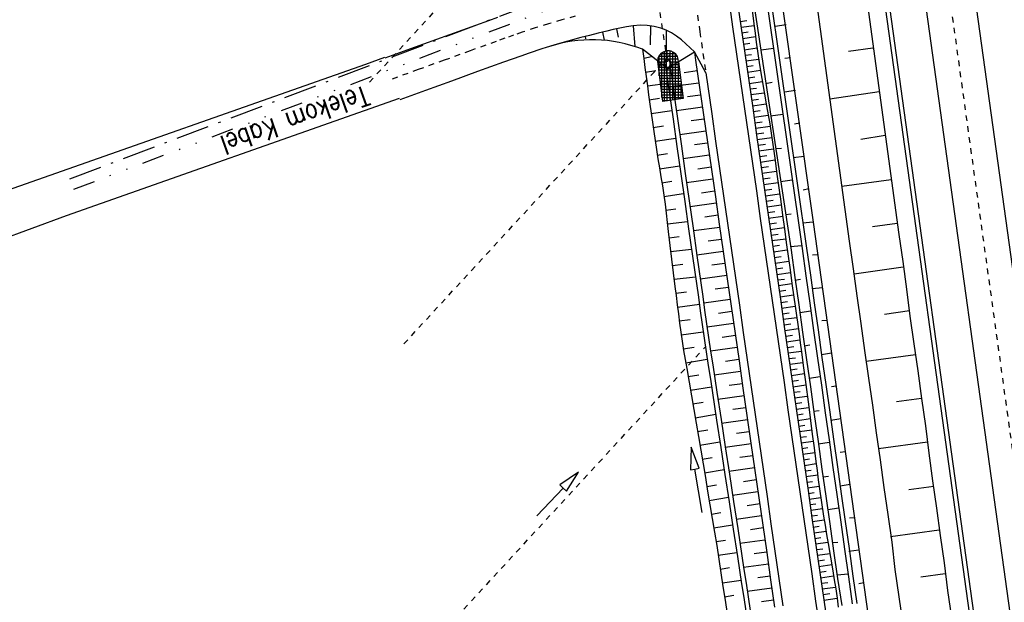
# Model space of a CAD drawing. Extents: x 446457 to 447032, y 444506 to 445688.
# Tile 32 of 83: x 446632 to 446721, y 444872 to 444925. Entities that reach past the tile are written whole.
import ezdxf

# ---------------------------------------------------------------- set-up
doc = ezdxf.new("R2010")
doc.units = 0
doc.header["$LTSCALE"] = 2
doc.header["$MEASUREMENT"] = 0
for name, pattern in [('ACAD_ISO03W100', [0.5, 0.25, -0.25]), ('ACAD_ISO10W100W', [0.5, 0.25, -0.25]), ('AUSGEZOGEN', [0]), ('BAB-FM2', [2.6, 1.5, -0.5, 0.1, -0.5]), ('GESTRICH-X2', [1.5, 1, -0.5]), ('GETRENNTX3', [3.25, 1, -0.75, 0, -0.75, 0, -0.75]), ('PUNKTX2', [0.5, 0.25, -0.25]), ('STRICHLINIEX2', [0.5, 0.25, -0.25])]:
    doc.linetypes.add(name, pattern=pattern)
for name, color, linetype in [('BAB_FM', 5, 'BAB-FM2'), ('DB-Bahnachse', 7, 'CONTINUOUS'), ('DB-Bestand', 8, 'CONTINUOUS'), ('DB-Böschungen', 15, 'CONTINUOUS'), ('DB-Gleisachse', 7, 'CONTINUOUS'), ('DB-GRABEN', 15, 'AUSGEZOGEN'), ('DB-Kabelanlagen', 15, 'CONTINUOUS'), ('DB-vorhandene_Dränagen', 15, 'CONTINUOUS'), ('DB-Wegböschungen', 15, 'CONTINUOUS'), ('DB-Wege', 15, 'CONTINUOUS'), ('FBRTOP', 250, 'AUSGEZOGEN'), ('GASLTG', 4, 'GESTRICH-X2'), ('TELEKOM', 4, 'GETRENNTX3')]:
    doc.layers.add(name, color=color, linetype=linetype)
doc.styles.add('ROMANS', font='romans.shx', dxfattribs={"width": 0.8})

msp = doc.modelspace()

# ---------------------------------------------------------------- linework, layer by layer
at = {"layer": 'BAB_FM', "flags": 128}
msp.add_lwpolyline([(446636.155, 444910.669), (446682.966, 444928.405), (446685.697, 444929.181), (446689.979, 444929.683), (446707.256, 444932.65), (446718.878, 444935.032), (446730.2, 444937.013), (446744.387, 444939.464)], dxfattribs=at)
at = {"layer": 'DB-Bahnachse', "linetype": 'ACAD_ISO10W100W'}
msp.add_line((446715.332, 444930.29), (446725.718, 444855.385), dxfattribs=at)
at = {"layer": 'DB-Bestand', "linetype": 'Continuous'}
for p, q in [((446662.901, 444921.03), (446630.473, 444909.613)), ((446664.628, 444921.648), (446662.901, 444921.03)), ((446665.962, 444917.953), (446635.808, 444907.336)), ((446635.808, 444907.336), (446586.488, 444889.124))]:
    msp.add_line(p, q, dxfattribs=at)
at = {"layer": 'DB-Böschungen', "linetype": 'Continuous'}
for p, q in [((446707.787, 444930.441), (446711.185, 444905.641)), ((446703.287, 444929.792), (446706.685, 444905.042)), ((446708.836, 444922.491), (446706.636, 444922.192)), ((446709.386, 444918.541), (446704.936, 444917.892)), ((446709.935, 444914.591), (446707.735, 444914.241)), ((446710.485, 444910.591), (446706.035, 444909.992)), ((446711.035, 444906.641), (446708.785, 444906.341)), ((446706.685, 444905.042), (446707.034, 444902.542)), ((446711.185, 444905.641), (446711.534, 444903.191)), ((446711.534, 444903.191), (446711.884, 444900.691)), ((446707.034, 444902.542), (446707.384, 444900.092)), ((446711.584, 444902.691), (446707.134, 444902.042)), ((446711.884, 444900.691), (446712.184, 444898.241)), ((446707.384, 444900.092), (446707.734, 444897.591)), ((446712.134, 444898.741), (446709.884, 444898.391)), ((446712.184, 444898.241), (446712.534, 444895.741)), ((446707.734, 444897.591), (446708.084, 444895.141)), ((446708.084, 444895.141), (446708.434, 444892.641)), ((446712.534, 444895.741), (446712.884, 444893.291)), ((446712.684, 444894.741), (446708.234, 444894.141)), ((446712.884, 444893.291), (446713.233, 444890.791)), ((446708.434, 444892.641), (446708.783, 444890.191)), ((446713.233, 444890.791), (446710.983, 444890.491)), ((446713.233, 444890.791), (446713.583, 444888.341)), ((446708.783, 444890.191), (446709.133, 444887.691)), ((446713.583, 444888.341), (446713.883, 444885.841)), ((446709.133, 444887.691), (446709.483, 444885.241)), ((446713.783, 444886.841), (446709.333, 444886.241)), ((446709.483, 444885.241), (446709.833, 444882.741)), ((446713.883, 444885.841), (446714.233, 444883.341)), ((446709.833, 444882.741), (446710.183, 444880.291)), ((446714.333, 444882.841), (446712.083, 444882.541)), ((446714.233, 444883.341), (446714.583, 444880.891)), ((446714.583, 444880.891), (446714.932, 444878.391)), ((446710.183, 444880.291), (446710.532, 444877.791)), ((446714.832, 444878.891), (446710.432, 444878.291)), ((446714.932, 444878.391), (446715.282, 444875.941)), ((446710.532, 444877.791), (446710.832, 444875.341)), ((446715.282, 444875.941), (446715.582, 444873.441)), ((446710.832, 444875.341), (446711.182, 444872.841)), ((446715.382, 444874.941), (446713.182, 444874.641)), ((446711.182, 444872.841), (446711.532, 444870.391)), ((446715.582, 444873.441), (446715.932, 444870.991))]:
    msp.add_line(p, q, dxfattribs=at)
at = {"layer": 'DB-Böschungen'}
msp.add_lwpolyline([(446720.197, 444947.158, 0), (446720.588, 444944.34, -0.000021), (446721.861, 444935.165, -0.000029), (446722.786, 444928.49, -0.002076), (446723.586, 444922.54, 0.002062), (446724.385, 444916.59, 0.000001), (446725.21, 444910.64, -0.000001), (446726.034, 444904.69), (446727.684, 444892.79, -0.000854), (446728.612, 444886.001, 0.000446), (446730.382, 444872.99, 0.000157), (446732.831, 444855.14, 0.000129), (446735.829, 444833.389, 0.000159), (446738.898, 444811.216, 0.000371), (446740.226, 444801.689, 0.000108), (446740.815, 444797.499, 0.000023), (446743.574, 444777.889, 0.000089), (446747.32, 444751.314, 0.000421), (446748.115, 444745.715, 0.00098), (446748.299, 444744.447, -0.000042), (446752.686, 444714.558, -0.000256), (446753.859, 444706.53, -0.000116), (446756.426, 444688.877)], format="xyb", dxfattribs=at)
at = {"layer": 'DB-Gleisachse', "linetype": 'Continuous'}
for p, q in [((446713.104, 444929.981), (446730.914, 444801.53)), ((446717.561, 444930.599), (446735.371, 444802.148)), ((446718.025, 444894.448), (446718.03, 444894.449))]:
    msp.add_line(p, q, dxfattribs=at)
at = {"layer": 'DB-GRABEN', "linetype": 'Continuous'}
for p, q in [((446698.375, 444942.416), (446703.422, 444906.766)), ((446697.674, 444928.967), (446701.422, 444904.216)), ((446698.874, 444929.116), (446702.422, 444904.366)), ((446699.274, 444929.166), (446702.822, 444904.416)), ((446700.973, 444924.616), (446699.973, 444924.466)), ((446699.823, 444922.466), (446698.723, 444922.316)), ((446701.373, 444921.616), (446700.873, 444921.566)), ((446699.123, 444919.316), (446699.723, 444919.416)), ((446701.823, 444918.666), (446700.823, 444918.516)), ((446700.673, 444916.516), (446699.573, 444916.366)), ((446702.223, 444915.716), (446701.723, 444915.616)), ((446700.022, 444913.416), (446700.572, 444913.466)), ((446702.622, 444912.716), (446701.622, 444912.566)), ((446701.522, 444910.566), (446700.472, 444910.416)), ((446703.022, 444909.766), (446702.522, 444909.666)), ((446700.922, 444907.466), (446701.422, 444907.516)), ((446703.422, 444906.766), (446702.472, 444906.666)), ((446703.422, 444906.766), (446708.419, 444871.116)), ((446702.372, 444904.616), (446701.372, 444904.516)), ((446701.422, 444904.216), (446701.771, 444901.766)), ((446702.422, 444904.366), (446702.771, 444901.916)), ((446702.822, 444904.416), (446703.171, 444901.966)), ((446703.822, 444903.816), (446703.372, 444903.766)), ((446701.771, 444901.766), (446702.121, 444899.266)), ((446701.771, 444901.516), (446702.271, 444901.616)), ((446702.771, 444901.916), (446703.121, 444899.416)), ((446703.171, 444901.966), (446703.521, 444899.466)), ((446704.271, 444900.816), (446703.321, 444900.716)), ((446702.121, 444899.266), (446702.471, 444896.816)), ((446703.221, 444898.716), (446702.221, 444898.566)), ((446703.121, 444899.416), (446703.471, 444896.966)), ((446703.521, 444899.466), (446703.871, 444897.016)), ((446704.671, 444897.866), (446704.221, 444897.816)), ((446703.471, 444896.966), (446703.821, 444894.466)), ((446703.871, 444897.016), (446704.221, 444894.516)), ((446702.471, 444896.816), (446702.821, 444894.316)), ((446702.621, 444895.566), (446703.121, 444895.666)), ((446702.821, 444894.316), (446703.171, 444891.866)), ((446703.821, 444894.466), (446704.171, 444892.016)), ((446705.071, 444894.916), (446704.171, 444894.766)), ((446704.221, 444894.516), (446704.571, 444892.066)), ((446704.071, 444892.766), (446703.071, 444892.616)), ((446703.171, 444891.866), (446703.52, 444889.366)), ((446704.171, 444892.016), (446704.521, 444889.516)), ((446704.571, 444892.066), (446704.921, 444889.566)), ((446705.521, 444891.916), (446705.071, 444891.866)), ((446703.471, 444889.666), (446703.971, 444889.716)), ((446703.52, 444889.366), (446703.87, 444886.916)), ((446704.521, 444889.516), (446704.87, 444887.066)), ((446704.921, 444889.566), (446705.27, 444887.116)), ((446705.92, 444888.966), (446705.02, 444888.816)), ((446704.87, 444887.066), (446705.22, 444884.566)), ((446705.27, 444887.116), (446705.62, 444884.616)), ((446703.87, 444886.916), (446704.22, 444884.416)), ((446704.87, 444886.816), (446703.92, 444886.666)), ((446706.32, 444885.966), (446705.87, 444885.916)), ((446704.22, 444884.416), (446704.57, 444881.966)), ((446705.22, 444884.566), (446705.57, 444882.116)), ((446705.62, 444884.616), (446705.97, 444882.166)), ((446704.32, 444883.716), (446704.82, 444883.766)), ((446706.77, 444883.016), (446705.87, 444882.866)), ((446704.57, 444881.966), (446704.92, 444879.466)), ((446705.57, 444882.116), (446705.92, 444879.616)), ((446705.97, 444882.166), (446706.32, 444879.666)), ((446705.72, 444880.866), (446704.77, 444880.716)), ((446707.17, 444880.016), (446706.72, 444879.966)), ((446704.92, 444879.466), (446705.27, 444877.016)), ((446705.92, 444879.616), (446706.27, 444877.166)), ((446706.32, 444879.666), (446706.67, 444877.216)), ((446705.17, 444877.766), (446705.67, 444877.816)), ((446705.27, 444877.016), (446705.619, 444874.516)), ((446706.27, 444877.166), (446706.619, 444874.666)), ((446707.57, 444877.066), (446706.669, 444876.966)), ((446706.67, 444877.216), (446707.019, 444874.716)), ((446706.569, 444874.916), (446705.619, 444874.816)), ((446706.619, 444874.666), (446706.969, 444872.216)), ((446707.019, 444874.716), (446707.369, 444872.266)), ((446705.619, 444874.516), (446706.019, 444872.066)), ((446708.019, 444874.116), (446707.569, 444874.016))]:
    msp.add_line(p, q, dxfattribs=at)
at = {"layer": 'DB-Kabelanlagen', "linetype": 'Continuous'}
for p, q in [((446709.488, 444929.48), (446727.298, 444801.029)), ((446709.885, 444929.535), (446727.694, 444801.084))]:
    msp.add_line(p, q, dxfattribs=at)
at = {"layer": 'DB-vorhandene_Dränagen', "linetype": 'ACAD_ISO03W100'}
for p, q in [((446663.273, 444919.436), (446686.731, 444944.913)), ((446666.392, 444895.749), (446690.525, 444921.959)), ((446669.785, 444869.539), (446693.678, 444895.489))]:
    msp.add_line(p, q, dxfattribs=at)
at = {"layer": 'DB-vorhandene_Dränagen', "linetype": 'Continuous'}
for p, q in [((446682.176, 444884.15), (446680.508, 444882.976)), ((446681.088, 444882.425), (446682.176, 444884.15)), ((446678.407, 444880.183), (446680.798, 444882.7)), ((446680.508, 444882.976), (446680.798, 444882.7)), ((446680.798, 444882.7), (446681.088, 444882.425))]:
    msp.add_line(p, q, dxfattribs=at)
at = {"layer": 'DB-Wegböschungen', "linetype": 'STRICHLINIEX2'}
msp.add_line((446688.515, 444932.655), (446690.284, 444920.776), dxfattribs=at)
at = {"layer": 'DB-Wegböschungen', "linetype": 'Continuous'}
for p, q in [((446696.524, 444927.008), (446696.881, 444924.533)), ((446697.893, 444925.942), (446698.057, 444924.703)), ((446687.132, 444924.535), (446687.293, 444922.648)), ((446688.715, 444924.52), (446688.689, 444922.792)), ((446696.827, 444924.911), (446697.417, 444924.994)), ((446696.881, 444924.533), (446697.239, 444922.059)), ((446696.9, 444924.402), (446698.075, 444924.569)), ((446698.057, 444924.703), (446698.166, 444923.877)), ((446684.356, 444923.945), (446684.514, 444923.218)), ((446685.635, 444924.26), (446685.786, 444923.489)), ((446690.125, 444924.128), (446690.136, 444920.755)), ((446696.974, 444923.894), (446697.558, 444923.977)), ((446698.166, 444923.877), (446698.276, 444923.051)), ((446681.576, 444923.234), (446681.592, 444923.127)), ((446682.781, 444923.556), (446682.833, 444923.342)), ((446697.047, 444923.386), (446698.209, 444923.55)), ((446697.121, 444922.877), (446697.699, 444922.959)), ((446698.276, 444923.051), (446698.391, 444922.226)), ((446690.019, 444920.802), (446687.972, 444922.404)), ((446687.972, 444922.404), (446688.091, 444921.579)), ((446689.477, 444920.013), (446689.477, 444921.852)), ((446690.928, 444922), (446689.604, 444922)), ((446689.727, 444918.05), (446689.727, 444922.1)), ((446689.977, 444921.403), (446689.977, 444922.221)), ((446690.439, 444922.25), (446690.093, 444922.25)), ((446690.227, 444921.503), (446690.227, 444922.265)), ((446690.477, 444921.326), (446690.477, 444922.242)), ((446692.682, 444922.13), (446690.515, 444920.824)), ((446690.727, 444917.814), (446690.727, 444922.147)), ((446690.977, 444917.847), (446690.977, 444921.949)), ((446692.682, 444922.13), (446692.785, 444921.415)), ((446697.194, 444922.369), (446698.348, 444922.532)), ((446697.239, 444922.059), (446697.597, 444919.585)), ((446697.268, 444921.861), (446697.844, 444921.942)), ((446698.391, 444922.226), (446698.579, 444920.99)), ((446688.088, 444921.596), (446688.799, 444921.757)), ((446688.091, 444921.579), (446688.206, 444920.754)), ((446689.899, 444921.25), (446689.32, 444921.25)), ((446690.135, 444921.5), (446689.327, 444921.5)), ((446689.331, 444921.34), (446689.796, 444917.687)), ((446689.898, 444921), (446689.352, 444921)), ((446691.116, 444921.75), (446689.416, 444921.75)), ((446689.909, 444921.188), (446689.905, 444921.135)), ((446689.905, 444921.135), (446689.907, 444921.082)), ((446689.907, 444921.082), (446689.914, 444921.029)), ((446689.918, 444921.239), (446689.909, 444921.188)), ((446689.914, 444921.029), (446689.926, 444920.977)), ((446689.933, 444921.287), (446689.918, 444921.239)), ((446689.926, 444920.977), (446689.944, 444920.927)), ((446689.952, 444921.333), (446689.933, 444921.287)), ((446689.944, 444920.927), (446689.966, 444920.879)), ((446689.977, 444921.374), (446689.952, 444921.333)), ((446690.005, 444921.41), (446689.977, 444921.374)), ((446689.989, 444921.198), (446689.985, 444921.152)), ((446689.985, 444921.152), (446689.986, 444921.105)), ((446689.986, 444921.105), (446689.992, 444921.058)), ((446689.998, 444921.242), (446689.989, 444921.198)), ((446689.992, 444921.058), (446690.003, 444921.011)), ((446690.012, 444921.284), (446689.998, 444921.242)), ((446690.003, 444921.011), (446690.019, 444920.967)), ((446690.038, 444921.442), (446690.005, 444921.41)), ((446690.031, 444921.322), (446690.012, 444921.284)), ((446690.019, 444920.967), (446690.04, 444920.925)), ((446690.054, 444921.355), (446690.031, 444921.322)), ((446690.074, 444921.467), (446690.038, 444921.442)), ((446690.04, 444920.925), (446690.064, 444920.888)), ((446690.08, 444921.383), (446690.054, 444921.355)), ((446690.064, 444920.888), (446690.092, 444920.854)), ((446690.113, 444921.487), (446690.074, 444921.467)), ((446690.11, 444921.406), (446690.08, 444921.383)), ((446690.143, 444921.422), (446690.11, 444921.406)), ((446690.153, 444921.499), (446690.113, 444921.487)), ((446690.177, 444921.432), (446690.143, 444921.422)), ((446690.195, 444921.506), (446690.153, 444921.499)), ((446690.213, 444921.435), (446690.177, 444921.432)), ((446690.238, 444921.505), (446690.195, 444921.506)), ((446690.249, 444921.431), (446690.213, 444921.435)), ((446690.281, 444921.497), (446690.238, 444921.505)), ((446691.204, 444921.5), (446690.243, 444921.5)), ((446690.285, 444921.421), (446690.249, 444921.431)), ((446690.324, 444921.483), (446690.281, 444921.497)), ((446690.32, 444921.405), (446690.285, 444921.421)), ((446690.353, 444921.382), (446690.32, 444921.405)), ((446690.364, 444921.462), (446690.324, 444921.483)), ((446690.384, 444921.353), (446690.353, 444921.382)), ((446690.403, 444921.436), (446690.364, 444921.462)), ((446690.412, 444921.32), (446690.384, 444921.353)), ((446690.439, 444921.403), (446690.403, 444921.436)), ((446690.437, 444921.282), (446690.412, 444921.32)), ((446690.423, 444920.852), (446690.446, 444920.886)), ((446690.457, 444921.24), (446690.437, 444921.282)), ((446690.472, 444921.366), (446690.439, 444921.403)), ((446690.446, 444920.886), (446690.464, 444920.923)), ((446690.473, 444921.196), (446690.457, 444921.24)), ((446690.464, 444920.923), (446690.478, 444920.965)), ((446690.501, 444921.323), (446690.472, 444921.366)), ((446690.484, 444921.149), (446690.473, 444921.196)), ((446690.478, 444920.965), (446690.488, 444921.009)), ((446690.491, 444921.102), (446690.484, 444921.149)), ((446690.488, 444921.009), (446690.492, 444921.055)), ((446690.492, 444921.055), (446690.491, 444921.102)), ((446690.526, 444921.278), (446690.501, 444921.323)), ((446691.225, 444921.25), (446690.515, 444921.25)), ((446690.546, 444921.228), (446690.526, 444921.278)), ((446690.539, 444920.87), (446690.556, 444920.917)), ((446690.562, 444921.177), (446690.546, 444921.228)), ((446691.257, 444921), (446690.55, 444921)), ((446690.556, 444920.917), (446690.568, 444920.966)), ((446690.571, 444921.124), (446690.562, 444921.177)), ((446690.568, 444920.966), (446690.575, 444921.018)), ((446690.576, 444921.071), (446690.571, 444921.124)), ((446690.575, 444921.018), (446690.576, 444921.071)), ((446691.227, 444917.881), (446691.227, 444921.229)), ((446691.246, 444921.264), (446691.669, 444917.936)), ((446692.785, 444921.415), (446693.143, 444918.941)), ((446697.341, 444921.352), (446698.497, 444921.516)), ((446697.415, 444920.844), (446697.995, 444920.926)), ((446698.579, 444920.99), (446698.781, 444919.756)), ((446688.206, 444920.754), (446688.316, 444919.927)), ((446688.26, 444920.348), (446689.185, 444920.475)), ((446690.049, 444920.75), (446689.384, 444920.75)), ((446691.32, 444920.5), (446689.415, 444920.5)), ((446691.352, 444920.25), (446689.447, 444920.25)), ((446691.384, 444920), (446689.479, 444920)), ((446689.966, 444920.879), (446689.993, 444920.835)), ((446689.977, 444917.714), (446689.977, 444920.827)), ((446689.993, 444920.835), (446690.024, 444920.795)), ((446690.024, 444920.795), (446690.059, 444920.76)), ((446690.059, 444920.76), (446690.097, 444920.73)), ((446690.089, 444920.736), (446690.226, 444919.783)), ((446690.092, 444920.854), (446690.123, 444920.825)), ((446690.097, 444920.73), (446690.137, 444920.706)), ((446690.123, 444920.825), (446690.157, 444920.803)), ((446690.137, 444920.706), (446690.178, 444920.689)), ((446690.157, 444920.803), (446690.192, 444920.786)), ((446690.178, 444920.689), (446690.221, 444920.678)), ((446690.192, 444920.786), (446690.228, 444920.776)), ((446690.221, 444920.678), (446690.264, 444920.674)), ((446690.227, 444917.748), (446690.227, 444920.675)), ((446690.228, 444920.776), (446690.264, 444920.772)), ((446690.264, 444920.772), (446690.299, 444920.775)), ((446690.264, 444920.674), (446690.307, 444920.677)), ((446690.299, 444920.775), (446690.334, 444920.785)), ((446690.307, 444920.677), (446690.348, 444920.686)), ((446690.334, 444920.785), (446690.366, 444920.802)), ((446690.348, 444920.686), (446690.388, 444920.702)), ((446690.366, 444920.802), (446690.396, 444920.824)), ((446690.388, 444920.702), (446690.425, 444920.725)), ((446690.396, 444920.824), (446690.423, 444920.852)), ((446690.425, 444920.725), (446690.46, 444920.753)), ((446691.288, 444920.75), (446690.433, 444920.75)), ((446690.46, 444920.753), (446690.49, 444920.787)), ((446690.477, 444917.781), (446690.477, 444920.802)), ((446690.487, 444920.783), (446690.622, 444919.84)), ((446690.49, 444920.787), (446690.517, 444920.826)), ((446690.517, 444920.826), (446690.539, 444920.87)), ((446692.926, 444920.44), (446691.755, 444920.276)), ((446697.488, 444920.336), (446698.657, 444920.501)), ((446688.316, 444919.927), (446688.424, 444919.101)), ((446688.424, 444919.096), (446690.287, 444919.35)), ((446691.416, 444919.75), (446689.511, 444919.75)), ((446691.448, 444919.5), (446689.543, 444919.5)), ((446691.479, 444919.25), (446689.575, 444919.25)), ((446690.226, 444919.783), (446690.4, 444918.545)), ((446690.622, 444919.84), (446690.796, 444918.602)), ((446693.084, 444919.351), (446690.737, 444919.024)), ((446691.477, 444917.914), (446691.477, 444919.266)), ((446697.561, 444919.827), (446698.151, 444919.911)), ((446697.597, 444919.585), (446697.954, 444917.11)), ((446697.635, 444919.319), (446698.827, 444919.488)), ((446698.781, 444919.756), (446698.994, 444918.524)), ((446688.424, 444919.101), (446688.534, 444918.275)), ((446688.534, 444918.275), (446688.65, 444917.45)), ((446691.511, 444919), (446689.606, 444919)), ((446691.543, 444918.75), (446689.638, 444918.75)), ((446691.575, 444918.5), (446689.67, 444918.5)), ((446691.607, 444918.25), (446689.702, 444918.25)), ((446690.4, 444918.545), (446690.575, 444917.307)), ((446690.796, 444918.602), (446690.971, 444917.364)), ((446693.241, 444918.263), (446692.065, 444918.099)), ((446693.143, 444918.941), (446693.5, 444916.467)), ((446697.708, 444918.811), (446698.311, 444918.896)), ((446697.782, 444918.303), (446699.003, 444918.476)), ((446698.994, 444918.524), (446699.212, 444917.292)), ((446688.595, 444917.84), (446689.529, 444917.972)), ((446688.65, 444917.45), (446688.769, 444916.625)), ((446691.639, 444918), (446689.734, 444918)), ((446690.246, 444917.75), (446689.766, 444917.75)), ((446691.669, 444917.936), (446689.796, 444917.687)), ((446690.971, 444917.364), (446691.147, 444916.127)), ((446697.855, 444917.794), (446698.474, 444917.882)), ((446697.929, 444917.286), (446699.182, 444917.463)), ((446688.769, 444916.625), (446688.888, 444915.8)), ((446688.775, 444916.586), (446690.639, 444916.857)), ((446690.575, 444917.307), (446690.751, 444916.069)), ((446693.398, 444917.175), (446691.045, 444916.847)), ((446693.5, 444916.467), (446693.858, 444913.992)), ((446697.954, 444917.11), (446698.312, 444914.636)), ((446698.002, 444916.778), (446698.637, 444916.868)), ((446698.076, 444916.269), (446699.36, 444916.451)), ((446699.212, 444917.292), (446699.356, 444916.471)), ((446699.356, 444916.471), (446699.496, 444915.649)), ((446688.888, 444915.8), (446689.004, 444914.975)), ((446690.751, 444916.069), (446691.103, 444913.594)), ((446691.147, 444916.127), (446691.499, 444913.651)), ((446693.555, 444916.086), (446692.378, 444915.922)), ((446698.149, 444915.761), (446698.798, 444915.853)), ((446699.496, 444915.649), (446699.627, 444914.826)), ((446688.954, 444915.335), (446689.885, 444915.47)), ((446689.004, 444914.975), (446689.121, 444914.15)), ((446693.713, 444914.998), (446691.354, 444914.669)), ((446698.223, 444915.253), (446699.531, 444915.438)), ((446698.296, 444914.744), (446698.954, 444914.838)), ((446699.627, 444914.826), (446699.748, 444914.002)), ((446689.121, 444914.15), (446689.242, 444913.325)), ((446689.131, 444914.08), (446690.994, 444914.359)), ((446693.87, 444913.91), (446692.689, 444913.745)), ((446693.858, 444913.992), (446694.216, 444911.518)), ((446698.312, 444914.636), (446698.669, 444912.162)), ((446698.37, 444914.236), (446699.687, 444914.423)), ((446698.443, 444913.728), (446699.102, 444913.821)), ((446699.748, 444914.002), (446699.862, 444913.176)), ((446689.242, 444913.325), (446689.371, 444912.502)), ((446689.32, 444912.823), (446690.245, 444912.97)), ((446691.103, 444913.594), (446691.454, 444911.119)), ((446691.499, 444913.651), (446691.85, 444911.176)), ((446698.516, 444913.219), (446699.831, 444913.406)), ((446699.862, 444913.176), (446699.973, 444912.35)), ((446689.371, 444912.502), (446689.506, 444911.68)), ((446694.027, 444912.821), (446691.663, 444912.492)), ((446698.59, 444912.711), (446699.245, 444912.804)), ((446698.663, 444912.203), (446699.968, 444912.388)), ((446698.669, 444912.162), (446699.027, 444909.688)), ((446699.973, 444912.35), (446700.144, 444911.112)), ((446689.506, 444911.68), (446689.642, 444910.857)), ((446689.524, 444911.572), (446691.347, 444911.869)), ((446691.454, 444911.119), (446691.805, 444908.644)), ((446691.85, 444911.176), (446692.201, 444908.701)), ((446694.185, 444911.733), (446693.001, 444911.568)), ((446694.216, 444911.518), (446694.573, 444909.044)), ((446698.737, 444911.694), (446699.387, 444911.787)), ((446698.81, 444911.186), (446700.108, 444911.37)), ((446700.144, 444911.112), (446700.316, 444909.874)), ((446689.642, 444910.857), (446689.776, 444910.035)), ((446689.729, 444910.33), (446690.627, 444910.472)), ((446694.342, 444910.645), (446691.972, 444910.315)), ((446698.884, 444910.678), (446699.531, 444910.77)), ((446698.957, 444910.17), (446700.25, 444910.353)), ((446689.776, 444910.035), (446689.904, 444909.211)), ((446689.922, 444909.093), (446691.705, 444909.352)), ((446694.499, 444909.556), (446693.313, 444909.391)), ((446699.027, 444909.688), (446699.384, 444907.213)), ((446699.031, 444909.661), (446699.676, 444909.753)), ((446699.104, 444909.153), (446700.391, 444909.335)), ((446700.316, 444909.874), (446700.487, 444908.636)), ((446689.904, 444909.211), (446690.022, 444908.386)), ((446691.805, 444908.644), (446692.157, 444906.169)), ((446692.201, 444908.701), (446692.552, 444906.226)), ((446694.656, 444908.468), (446692.281, 444908.137)), ((446694.573, 444909.044), (446694.931, 444906.57)), ((446699.178, 444908.645), (446699.819, 444908.736)), ((446700.487, 444908.636), (446700.656, 444907.397)), ((446690.022, 444908.386), (446690.126, 444907.559)), ((446690.09, 444907.853), (446690.987, 444907.971)), ((446690.126, 444907.559), (446690.223, 444906.731)), ((446699.251, 444908.136), (446700.53, 444908.318)), ((446699.325, 444907.628), (446699.962, 444907.718)), ((446690.223, 444906.731), (446690.317, 444905.903)), ((446690.237, 444906.607), (446692.063, 444906.831)), ((446694.814, 444907.38), (446693.625, 444907.214)), ((446699.384, 444907.213), (446699.742, 444904.739)), ((446699.398, 444907.12), (446700.67, 444907.3)), ((446699.471, 444906.611), (446700.106, 444906.701)), ((446700.656, 444907.397), (446700.827, 444906.159)), ((446690.317, 444905.903), (446690.463, 444904.661)), ((446692.157, 444906.169), (446692.508, 444903.693)), ((446692.552, 444906.226), (446692.904, 444903.751)), ((446694.971, 444906.291), (446692.59, 444905.96)), ((446694.931, 444906.57), (446695.288, 444904.095)), ((446699.545, 444906.103), (446700.81, 444906.282)), ((446700.827, 444906.159), (446700.997, 444904.92)), ((446690.38, 444905.356), (446691.311, 444905.466)), ((446695.128, 444905.203), (446693.936, 444905.037)), ((446699.618, 444905.595), (446700.249, 444905.684)), ((446699.692, 444905.087), (446700.95, 444905.265)), ((446700.997, 444904.92), (446701.164, 444903.682)), ((446690.463, 444904.661), (446690.612, 444903.419)), ((446690.53, 444904.101), (446692.418, 444904.324)), ((446695.286, 444904.115), (446692.899, 444903.782)), ((446695.288, 444904.095), (446695.646, 444901.621)), ((446699.742, 444904.739), (446700.1, 444902.265)), ((446699.765, 444904.578), (446700.392, 444904.667)), ((446699.839, 444904.07), (446701.088, 444904.247)), ((446690.612, 444903.419), (446690.762, 444902.178)), ((446692.508, 444903.693), (446692.859, 444901.218)), ((446692.904, 444903.751), (446693.255, 444901.275)), ((446699.912, 444903.562), (446700.534, 444903.65)), ((446699.986, 444903.053), (446701.226, 444903.229)), ((446701.164, 444903.682), (446701.333, 444902.443)), ((446690.681, 444902.847), (446691.638, 444902.96)), ((446690.762, 444902.178), (446690.916, 444900.937)), ((446695.443, 444903.027), (446694.248, 444902.86)), ((446700.059, 444902.545), (446700.677, 444902.633)), ((446700.1, 444902.265), (446700.457, 444899.79)), ((446700.133, 444902.037), (446701.365, 444902.211)), ((446701.333, 444902.443), (446701.505, 444901.205)), ((446690.834, 444901.589), (446692.773, 444901.826)), ((446695.6, 444901.938), (446693.208, 444901.605)), ((446695.646, 444901.621), (446696.004, 444899.147)), ((446700.206, 444901.528), (446700.821, 444901.615)), ((446690.916, 444900.937), (446691.022, 444900.111)), ((446690.994, 444900.332), (446691.972, 444900.456)), ((446692.859, 444901.218), (446693.035, 444899.981)), ((446693.255, 444901.275), (446693.431, 444900.038)), ((446695.757, 444900.85), (446694.56, 444900.683)), ((446700.28, 444901.02), (446701.506, 444901.194)), ((446700.353, 444900.512), (446700.966, 444900.599)), ((446701.505, 444901.205), (446701.682, 444899.967)), ((446691.022, 444900.111), (446691.13, 444899.284)), ((446693.035, 444899.981), (446693.21, 444898.743)), ((446693.431, 444900.038), (446693.606, 444898.8)), ((446695.915, 444899.762), (446693.518, 444899.428)), ((446700.426, 444900.003), (446701.652, 444900.177)), ((446700.457, 444899.79), (446700.815, 444897.316)), ((446700.5, 444899.495), (446701.113, 444899.582)), ((446701.682, 444899.967), (446701.803, 444899.143)), ((446691.13, 444899.284), (446691.235, 444898.458)), ((446691.156, 444899.079), (446693.128, 444899.329)), ((446693.21, 444898.743), (446693.384, 444897.505)), ((446693.606, 444898.8), (446693.78, 444897.562)), ((446696.072, 444898.673), (446694.872, 444898.506)), ((446696.004, 444899.147), (446696.361, 444896.672)), ((446700.573, 444898.987), (446701.801, 444899.161)), ((446701.803, 444899.143), (446701.924, 444898.318)), ((446691.235, 444898.458), (446691.338, 444897.63)), ((446691.314, 444897.826), (446692.309, 444897.952)), ((446700.647, 444898.478), (446701.261, 444898.566)), ((446700.72, 444897.97), (446701.949, 444898.144)), ((446701.924, 444898.318), (446702.041, 444897.493)), ((446691.338, 444897.63), (446691.444, 444896.804)), ((446691.477, 444896.56), (446693.479, 444896.839)), ((446693.384, 444897.505), (446693.562, 444896.268)), ((446693.78, 444897.562), (446693.958, 444896.325)), ((446696.229, 444897.585), (446693.824, 444897.25)), ((446700.794, 444897.462), (446701.407, 444897.549)), ((446700.815, 444897.316), (446701.172, 444894.842)), ((446700.867, 444896.954), (446702.091, 444897.127)), ((446702.041, 444897.493), (446702.153, 444896.667)), ((446691.444, 444896.804), (446691.56, 444895.979)), ((446691.56, 444895.979), (446691.692, 444895.156)), ((446693.562, 444896.268), (446693.747, 444895.032)), ((446693.958, 444896.325), (446694.143, 444895.089)), ((446696.387, 444896.497), (446695.184, 444896.329)), ((446696.361, 444896.672), (446696.719, 444894.198)), ((446700.941, 444896.445), (446701.55, 444896.532)), ((446701.014, 444895.937), (446702.225, 444896.109)), ((446702.153, 444896.667), (446702.26, 444895.841)), ((446691.67, 444895.291), (446692.665, 444895.451)), ((446691.692, 444895.156), (446691.835, 444894.334)), ((446694.143, 444895.089), (446694.332, 444893.853)), ((446696.544, 444895.408), (446694.145, 444895.074)), ((446701.088, 444895.429), (446701.689, 444895.514)), ((446701.161, 444894.92), (446702.356, 444895.09)), ((446702.26, 444895.841), (446702.366, 444895.014)), ((446691.835, 444894.334), (446691.981, 444893.513)), ((446691.889, 444894.034), (446693.847, 444894.374)), ((446693.747, 444895.032), (446693.936, 444893.796)), ((446696.701, 444894.32), (446695.506, 444894.153)), ((446696.719, 444894.198), (446697.076, 444891.724)), ((446701.172, 444894.842), (446701.53, 444892.368)), ((446701.235, 444894.412), (446701.828, 444894.496)), ((446702.366, 444895.014), (446702.528, 444893.775)), ((446691.981, 444893.513), (446692.197, 444892.282)), ((446693.936, 444893.796), (446694.125, 444892.56)), ((446694.332, 444893.853), (446694.521, 444892.617)), ((446701.308, 444893.904), (446702.489, 444894.071)), ((446701.382, 444893.395), (446701.969, 444893.479)), ((446702.528, 444893.775), (446702.691, 444892.535)), ((446692.108, 444892.79), (446693.073, 444892.958)), ((446694.125, 444892.56), (446694.313, 444891.324)), ((446696.858, 444893.232), (446694.478, 444892.9)), ((446694.521, 444892.617), (446694.709, 444891.382)), ((446701.455, 444892.887), (446702.623, 444893.053)), ((446701.528, 444892.379), (446702.109, 444892.461)), ((446702.691, 444892.535), (446703.02, 444890.057)), ((446692.197, 444892.282), (446692.408, 444891.049)), ((446692.322, 444891.55), (446694.23, 444891.872)), ((446697.016, 444892.143), (446695.83, 444891.978)), ((446697.076, 444891.724), (446697.434, 444889.25)), ((446701.53, 444892.368), (446701.888, 444889.893)), ((446701.602, 444891.87), (446702.758, 444892.034)), ((446692.408, 444891.049), (446692.621, 444889.817)), ((446694.313, 444891.324), (446694.691, 444888.853)), ((446694.709, 444891.382), (446695.086, 444888.91)), ((446697.173, 444891.055), (446694.809, 444890.726)), ((446701.675, 444891.362), (446702.25, 444891.444)), ((446701.749, 444890.854), (446702.892, 444891.016)), ((446692.537, 444890.305), (446693.478, 444890.464)), ((446692.621, 444889.817), (446692.833, 444888.585)), ((446697.33, 444889.967), (446696.153, 444889.803)), ((446701.822, 444890.346), (446702.391, 444890.426)), ((446701.888, 444889.893), (446702.245, 444887.419)), ((446701.896, 444889.837), (446703.027, 444889.998)), ((446703.02, 444890.057), (446703.184, 444888.818)), ((446692.751, 444889.06), (446694.611, 444889.374)), ((446694.691, 444888.853), (446695.068, 444886.382)), ((446695.086, 444888.91), (446695.464, 444886.439)), ((446697.488, 444888.878), (446695.141, 444888.551)), ((446697.434, 444889.25), (446697.792, 444886.775)), ((446701.969, 444889.329), (446702.532, 444889.409)), ((446702.043, 444888.821), (446703.163, 444888.979)), ((446703.184, 444888.818), (446703.35, 444887.579)), ((446692.833, 444888.585), (446693.042, 444887.352)), ((446692.964, 444887.814), (446693.883, 444887.97)), ((446702.116, 444888.312), (446702.673, 444888.391)), ((446702.19, 444887.804), (446703.299, 444887.961)), ((446693.042, 444887.352), (446693.251, 444886.119)), ((446697.645, 444887.79), (446696.476, 444887.627)), ((446702.245, 444887.419), (446702.603, 444884.945)), ((446702.263, 444887.296), (446702.815, 444887.374)), ((446703.35, 444887.579), (446703.517, 444886.34)), ((446692.387, 444886.39), (446692.322, 444884.352)), ((446693.111, 444884.483), (446692.387, 444886.39)), ((446693.175, 444886.569), (446694.992, 444886.876)), ((446695.068, 444886.382), (446695.445, 444883.91)), ((446695.464, 444886.439), (446695.841, 444883.967)), ((446697.802, 444886.702), (446695.473, 444886.377)), ((446697.792, 444886.775), (446698.149, 444884.301)), ((446702.337, 444886.787), (446703.436, 444886.943)), ((446702.41, 444886.279), (446702.957, 444886.357)), ((446703.517, 444886.34), (446703.681, 444885.1)), ((446693.251, 444886.119), (446693.461, 444884.886)), ((446693.387, 444885.323), (446694.285, 444885.475)), ((446697.959, 444885.613), (446696.799, 444885.452)), ((446702.483, 444885.771), (446703.573, 444885.925)), ((446702.557, 444885.262), (446703.098, 444885.339)), ((446692.322, 444884.352), (446692.717, 444884.418)), ((446692.717, 444884.418), (446693.111, 444884.483)), ((446693.375, 444880.472), (446692.717, 444884.418)), ((446693.461, 444884.886), (446693.67, 444883.654)), ((446693.599, 444884.078), (446695.374, 444884.378)), ((446698.117, 444884.525), (446695.805, 444884.203)), ((446702.603, 444884.945), (446702.96, 444882.47)), ((446702.63, 444884.754), (446703.706, 444884.907)), ((446703.681, 444885.1), (446703.786, 444884.274)), ((446693.67, 444883.654), (446693.876, 444882.42)), ((446695.445, 444883.91), (446695.822, 444881.439)), ((446695.841, 444883.967), (446696.218, 444881.496)), ((446698.149, 444884.301), (446698.507, 444881.827)), ((446702.704, 444884.246), (446703.237, 444884.321)), ((446702.777, 444883.737), (446703.835, 444883.887)), ((446703.786, 444884.274), (446703.891, 444883.447)), ((446693.808, 444882.832), (446694.686, 444882.981)), ((446698.274, 444883.437), (446697.122, 444883.276)), ((446702.851, 444883.229), (446703.375, 444883.304)), ((446702.924, 444882.721), (446703.967, 444882.869)), ((446703.891, 444883.447), (446704, 444882.621)), ((446704, 444882.621), (446704.177, 444881.383)), ((446693.876, 444882.42), (446694.082, 444881.187)), ((446694.015, 444881.586), (446695.755, 444881.88)), ((446698.431, 444882.349), (446696.137, 444882.029)), ((446698.507, 444881.827), (446698.864, 444879.352)), ((446702.96, 444882.47), (446703.318, 444879.996)), ((446702.998, 444882.213), (446703.517, 444882.286)), ((446703.071, 444881.704), (446704.108, 444881.851)), ((446694.082, 444881.187), (446694.29, 444879.954)), ((446695.822, 444881.439), (446696.2, 444878.967)), ((446696.218, 444881.496), (446696.595, 444879.024)), ((446698.589, 444881.26), (446697.446, 444881.101)), ((446703.145, 444881.196), (446703.664, 444881.27)), ((446703.218, 444880.688), (446704.261, 444880.835)), ((446704.177, 444881.383), (446704.369, 444880.148)), ((446694.225, 444880.34), (446695.085, 444880.486)), ((446694.29, 444879.954), (446694.498, 444878.721)), ((446698.746, 444880.172), (446696.469, 444879.854)), ((446703.292, 444880.179), (446703.816, 444880.254)), ((446703.318, 444879.996), (446703.676, 444877.522)), ((446704.369, 444880.148), (446704.505, 444879.326)), ((446694.435, 444879.098), (446696.137, 444879.378)), ((446696.595, 444879.024), (446696.973, 444876.553)), ((446698.903, 444879.084), (446697.769, 444878.925)), ((446698.864, 444879.352), (446699.222, 444876.878)), ((446703.365, 444879.671), (446704.423, 444879.821)), ((446703.438, 444879.163), (446703.973, 444879.238)), ((446704.505, 444879.326), (446704.644, 444878.504)), ((446694.498, 444878.721), (446694.699, 444877.487)), ((446696.2, 444878.967), (446696.577, 444876.496)), ((446703.512, 444878.654), (446704.592, 444878.808)), ((446703.585, 444878.146), (446704.132, 444878.224)), ((446704.644, 444878.504), (446704.784, 444877.682)), ((446694.639, 444877.856), (446695.484, 444877.991)), ((446694.699, 444877.487), (446694.894, 444876.253)), ((446699.06, 444877.995), (446696.801, 444877.68)), ((446703.659, 444877.638), (446704.765, 444877.795)), ((446703.676, 444877.522), (446704.033, 444875.047)), ((446704.784, 444877.682), (446704.993, 444876.449)), ((446694.837, 444876.612), (446696.519, 444876.873)), ((446696.577, 444876.496), (446696.765, 444875.26)), ((446696.973, 444876.553), (446697.161, 444875.317)), ((446699.218, 444876.907), (446698.092, 444876.75)), ((446699.222, 444876.878), (446699.579, 444874.404)), ((446703.732, 444877.13), (446704.292, 444877.209)), ((446703.806, 444876.621), (446704.937, 444876.781)), ((446704.993, 444876.449), (446705.201, 444875.216)), ((446694.894, 444876.253), (446695.081, 444875.017)), ((446695.029, 444875.363), (446695.869, 444875.494)), ((446699.375, 444875.819), (446697.132, 444875.506)), ((446703.879, 444876.113), (446704.451, 444876.194)), ((446703.953, 444875.605), (446705.108, 444875.768)), ((446695.081, 444875.017), (446695.266, 444873.78)), ((446696.765, 444875.26), (446696.954, 444874.024)), ((446697.161, 444875.317), (446697.35, 444874.082)), ((446699.532, 444874.73), (446698.415, 444874.575)), ((446704.026, 444875.096), (446704.61, 444875.179)), ((446704.033, 444875.047), (446704.391, 444872.573)), ((446704.1, 444874.588), (446705.279, 444874.755)), ((446705.201, 444875.216), (446705.34, 444874.394)), ((446695.216, 444874.114), (446696.9, 444874.375)), ((446695.266, 444873.78), (446695.451, 444872.544)), ((446696.954, 444874.024), (446697.144, 444872.789)), ((446697.35, 444874.082), (446697.54, 444872.846)), ((446699.579, 444874.404), (446699.937, 444871.93)), ((446704.173, 444874.08), (446704.768, 444874.164)), ((446704.247, 444873.571), (446705.445, 444873.741)), ((446705.34, 444874.394), (446705.472, 444873.571)), ((446695.403, 444872.865), (446696.248, 444872.996)), ((446697.144, 444872.789), (446697.331, 444871.553)), ((446699.69, 444873.642), (446697.465, 444873.332)), ((446697.54, 444872.846), (446697.727, 444871.61)), ((446704.32, 444873.063), (446704.921, 444873.148)), ((446705.472, 444873.571), (446705.591, 444872.747)), ((446695.451, 444872.544), (446695.639, 444871.308)), ((446699.847, 444872.554), (446698.739, 444872.399)), ((446704.391, 444872.573), (446704.748, 444870.099)), ((446704.393, 444872.555), (446705.594, 444872.725)), ((446705.591, 444872.747), (446705.693, 444871.919))]:
    msp.add_line(p, q, dxfattribs=at)
for centre, major_axis, start_param, end_param in [((446683.435, 444910.894), (-8.748, 8.748), -1.160822, -0.458794), ((446690.288, 444921.308), (0.677, 0.677), 5.452362, 8.605548)]:
    msp.add_ellipse(centre, major_axis=major_axis, ratio=1, start_param=start_param, end_param=end_param, dxfattribs=at)
at = {"layer": 'DB-Wege', "linetype": 'PUNKTX2'}
for p, q in [((446692.812, 444926.471), (446693.17, 444923.997)), ((446693.17, 444923.997), (446693.706, 444920.285))]:
    msp.add_line(p, q, dxfattribs=at)
at = {"layer": 'DB-Wege', "linetype": 'Continuous'}
for p, q in [((446695.781, 444926.9), (446696.139, 444924.426)), ((446674.053, 444924.991), (446671.701, 444924.142)), ((446674.849, 444925.278), (446674.053, 444924.991)), ((446687.132, 444924.535), (446686.527, 444924.449)), ((446687.767, 444924.576), (446687.132, 444924.535)), ((446688.402, 444924.561), (446687.767, 444924.576)), ((446689.027, 444924.48), (446688.402, 444924.561)), ((446689.63, 444924.325), (446689.027, 444924.48)), ((446671.701, 444924.142), (446669.35, 444923.293)), ((446683.175, 444923.655), (446682.388, 444923.456)), ((446683.963, 444923.848), (446683.175, 444923.655)), ((446684.75, 444924.042), (446683.963, 444923.848)), ((446685.339, 444924.19), (446684.75, 444924.042)), ((446685.93, 444924.329), (446685.339, 444924.19)), ((446686.527, 444924.449), (446685.93, 444924.329)), ((446690.125, 444924.128), (446689.63, 444924.325)), ((446690.598, 444923.88), (446690.125, 444924.128)), ((446691.055, 444923.591), (446690.598, 444923.88)), ((446691.498, 444923.271), (446691.055, 444923.591)), ((446696.139, 444924.426), (446696.497, 444921.952)), ((446669.35, 444923.293), (446666.999, 444922.444)), ((446680.047, 444922.792), (446678.885, 444922.431)), ((446681.214, 444923.136), (446680.047, 444922.792)), ((446682.388, 444923.456), (446681.214, 444923.136)), ((446692.676, 444922.17), (446691.498, 444923.271)), ((446666.999, 444922.444), (446664.647, 444921.595)), ((446676.955, 444921.782), (446676.183, 444921.507)), ((446677.73, 444922.05), (446676.955, 444921.782)), ((446678.885, 444922.431), (446677.73, 444922.05)), ((446693.706, 444920.285), (446692.676, 444922.17)), ((446696.497, 444921.952), (446696.854, 444919.477)), ((446675.411, 444921.228), (446673.06, 444920.38)), ((446676.183, 444921.507), (446675.411, 444921.228)), ((446673.06, 444920.38), (446670.708, 444919.531)), ((446693.706, 444920.285), (446693.885, 444919.048)), ((446670.708, 444919.531), (446668.357, 444918.682)), ((446696.854, 444919.477), (446697.212, 444917.003)), ((446668.357, 444918.682), (446666.005, 444917.833)), ((446693.885, 444919.048), (446694.243, 444916.574)), ((446694.243, 444916.574), (446694.6, 444914.1)), ((446697.212, 444917.003), (446697.569, 444914.529)), ((446694.6, 444914.1), (446694.958, 444911.625)), ((446697.569, 444914.529), (446697.927, 444912.055)), ((446697.927, 444912.055), (446698.285, 444909.58)), ((446694.958, 444911.625), (446695.315, 444909.151)), ((446698.285, 444909.58), (446698.642, 444907.106)), ((446695.315, 444909.151), (446695.673, 444906.677)), ((446695.673, 444906.677), (446696.031, 444904.203)), ((446698.642, 444907.106), (446699, 444904.632)), ((446696.031, 444904.203), (446696.388, 444901.728)), ((446699, 444904.632), (446699.357, 444902.157)), ((446696.388, 444901.728), (446696.746, 444899.254)), ((446699.357, 444902.157), (446699.715, 444899.683)), ((446699.715, 444899.683), (446700.073, 444897.209)), ((446696.746, 444899.254), (446697.103, 444896.78)), ((446700.073, 444897.209), (446700.43, 444894.735)), ((446697.103, 444896.78), (446697.461, 444894.305)), ((446697.461, 444894.305), (446697.819, 444891.831)), ((446700.43, 444894.735), (446700.788, 444892.26)), ((446697.819, 444891.831), (446698.176, 444889.357)), ((446700.788, 444892.26), (446701.145, 444889.786)), ((446701.145, 444889.786), (446701.503, 444887.312)), ((446698.176, 444889.357), (446698.534, 444886.883)), ((446701.503, 444887.312), (446701.861, 444884.837)), ((446698.534, 444886.883), (446698.891, 444884.408)), ((446698.891, 444884.408), (446699.249, 444881.934)), ((446701.861, 444884.837), (446702.218, 444882.363)), ((446699.249, 444881.934), (446699.607, 444879.46)), ((446702.218, 444882.363), (446702.576, 444879.889)), ((446699.607, 444879.46), (446699.964, 444876.985)), ((446702.576, 444879.889), (446702.933, 444877.414)), ((446702.933, 444877.414), (446703.291, 444874.94)), ((446699.964, 444876.985), (446700.322, 444874.511)), ((446703.291, 444874.94), (446703.649, 444872.466)), ((446700.322, 444874.511), (446700.679, 444872.037)), ((446703.649, 444872.466), (446704.006, 444869.992))]:
    msp.add_line(p, q, dxfattribs=at)
at = {"layer": 'DB-Wege', "linetype": 'ACAD_ISO10W100W'}
for p, q in [((446681.881, 444925.391), (446680.669, 444925.057)), ((446679.468, 444924.706), (446678.276, 444924.336)), ((446680.669, 444925.057), (446679.468, 444924.706)), ((446676.31, 444923.674), (446675.524, 444923.395)), ((446677.088, 444923.944), (446676.31, 444923.674)), ((446678.276, 444924.336), (446677.088, 444923.944)), ((446674.732, 444923.109), (446672.381, 444922.261)), ((446675.524, 444923.395), (446674.732, 444923.109)), ((446672.381, 444922.261), (446670.029, 444921.412)), ((446670.029, 444921.412), (446667.678, 444920.563)), ((446667.678, 444920.563), (446665.326, 444919.714))]:
    msp.add_line(p, q, dxfattribs=at)
at = {"layer": 'FBRTOP', "const_width": 0.5}
for points in [[(446727.61, 445203.657, 0.000005), (446731.551, 445175.831, 0.000006), (446734.439, 445155.439, 0.000005), (446738.345, 445127.869, 0.000006), (446741.348, 445106.672, 0.000262), (446744.905, 445081.667, -0.000165), (446748.461, 445056.663, -0.000317), (446752.373, 445028.966, 0.000384), (446755.61, 445006.073, 0.000054), (446757.264, 444994.448, -0.000066), (446758.918, 444982.823, -0.00003), (446762.613, 444956.818, -0.000033), (446765.929, 444933.458, -0.000136), (446769.381, 444909.081, 0.000143), (446772.833, 444884.705, 0.000117), (446776.395, 444859.645, -0.00009), (446779.957, 444834.586, -0.000035)], [(446713.968, 445215.207, -0.000001), (446725.245, 445135.645, -0.000002), (446731.51, 445091.444), (446745.543, 444992.433), (446759.576, 444893.423, -0.000001), (446768.346, 444831.542, 0.000001), (446777.117, 444769.66, 0.000003), (446785.888, 444707.779, -0.000002), (446794.659, 444645.897, -0.000001), (446801.675, 444596.392, 0.000001), (446808.692, 444546.886, 0.000001), (446810.62, 444533.277, -0.000003)], [(446807.839, 444637.901, 0.000003), (446809.638, 444625.258, 0.000005)]]:
    msp.add_lwpolyline(points, format="xyb", dxfattribs=at)
at = {"layer": 'FBRTOP', "const_width": 0.5, "flags": 128}
msp.add_lwpolyline([(446675.464, 445601.135, -0.000029), (446678.25, 445581.617, -0.000083), (446679.221, 445574.799), (446686.226, 445525.578, -0.000461), (446689.716, 445500.849, 0.000412), (446693.207, 445476.12, 0.000274), (446696.649, 445451.977, -0.000308), (446700.09, 445427.835, -0.000041), (446704.161, 445399.134, -0.000053), (446707.341, 445376.683, -0.000068), (446710.752, 445352.56, 0.000201), (446714.163, 445328.437, 0.000066), (446717.769, 445303.036, -0.000029), (446721.374, 445277.636, -0.000013), (446726.042, 445244.733, -0.000025), (446728.415, 445227.994, -0.000188), (446731.776, 445204.216, 0.000116), (446735.137, 445180.439, 0.000098), (446738.601, 445156.005, -0.000125), (446742.066, 445131.571, -0.00007), (446745.54, 445107.001, 0.000053), (446749.014, 445082.431, 0.000033), (446753.825, 445048.448, 0.00007), (446756.101, 445032.394, 0.000049), (446757.103, 445025.342, 0.000008), (446763.022, 444983.696, 0.000035), (446769.863, 444935.597, 0.000241), (446770.853, 444928.663, 0.000398), (446771.036, 444927.389, -0.000146), (446771.22, 444926.116, -0.001113), (446773.396, 444910.738, 0.00067), (446776.99, 444885.182), (446784.076, 444835.289, -0.000024), (446786.402, 444818.904, -0.000012), (446791.075, 444785.975)], format="xyb", dxfattribs=at)
at = {"layer": 'TELEKOM', "flags": 128}
msp.add_lwpolyline([(446636.509, 444909.734), (446683.281, 444927.455), (446685.893, 444928.197), (446690.122, 444928.693), (446707.442, 444931.667), (446719.064, 444934.05), (446730.371, 444936.028), (446744.557, 444938.479)], dxfattribs=at)

# ---------------------------------------------------------------- texts
at = {"layer": 'GASLTG', "style": 'ROMANS', "width": 0.8}
msp.add_text('Telekom Kabel', height=1.8, rotation=199.53431, dxfattribs=at).set_placement((446662.853, 444919.166))

doc.saveas('drawing.dxf')
